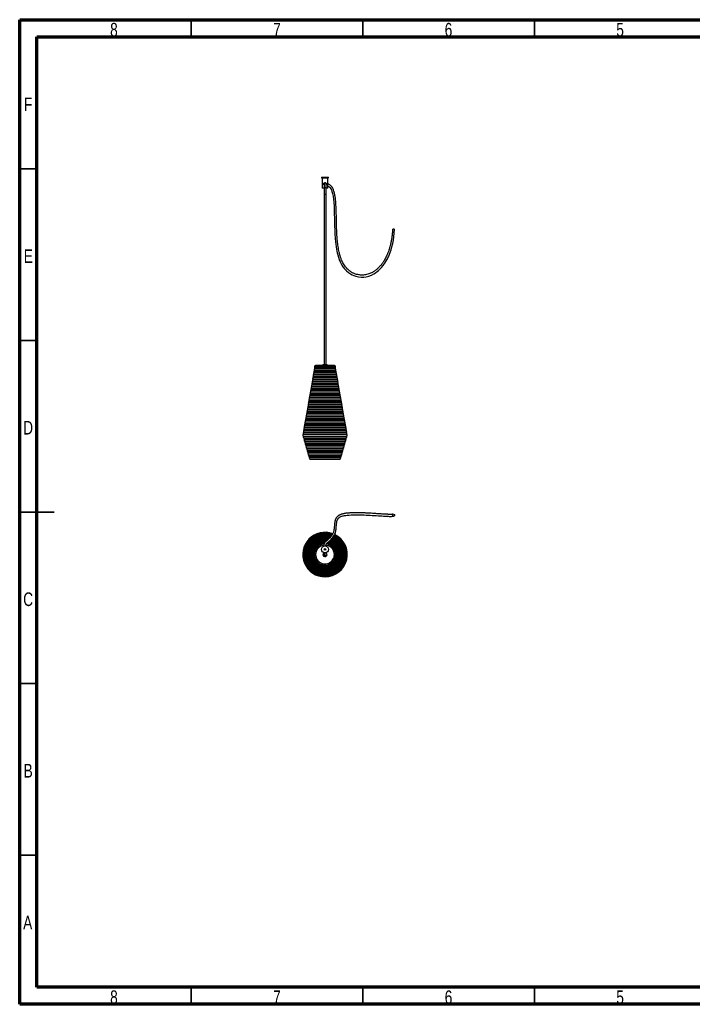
# Model space of a CAD drawing. Header units: millimetres. Extents: x 150 to 4150, y -34 to 2920.
# Tile 1 of 2: x 150 to 2110, y 50 to 2920. Entities that reach past the tile are written whole.
import ezdxf

# ---------------------------------------------------------------- set-up
doc = ezdxf.new("R2010")
doc.units = ezdxf.units.MM
doc.header["$LTSCALE"] = 10
doc.styles.add('SLDTEXTSTYLE0', font='TXT', dxfattribs={"width": 0.75})

msp = doc.modelspace()

# ---------------------------------------------------------------- linework, layer by layer
at = {"color": 7, "linetype": 'Continuous', "lineweight": 70}
for p, q in [((150, 50), (150, 2920)), ((150, 2920), (4150, 2920)), ((200, 100), (200, 2870)), ((200, 2870), (4100, 2870)), ((4100, 100), (200, 100)), ((4150, 50), (150, 50))]:
    msp.add_line(p, q, dxfattribs=at)
at = {"color": 7, "linetype": 'Continuous', "lineweight": 35}
for p, q in [((650, 2870), (650, 2920)), ((1150, 2870), (1150, 2920)), ((1650, 2870), (1650, 2920)), ((200, 2485), (150, 2485)), ((200, 1985), (150, 1985)), ((150, 1485), (250, 1485)), ((200, 1485), (150, 1485)), ((200, 985), (150, 985)), ((200, 485), (150, 485)), ((650, 100), (650, 50)), ((1150, 100), (1150, 50)), ((1650, 100), (1650, 50))]:
    msp.add_line(p, q, dxfattribs=at)
at = {"color": 7, "linetype": 'Continuous', "lineweight": 25}
for p, q in [((1029.7, 2461.1), (1029.7, 2459.1)), ((1029.7, 2461.1), (1039.7, 2461.1)), ((1029.7, 2459.1), (1039.7, 2459.1)), ((1032.5, 2459.1), (1031.7, 2458.3)), ((1031.7, 2458.3), (1031.7, 2429.9)), ((1039.7, 2458.3), (1031.7, 2458.3)), ((1036.8, 2441.1), (1036.8, 2431.1)), ((1039.7, 2461.1), (1049.7, 2461.1)), ((1039.7, 2459.1), (1049.7, 2459.1)), ((1047.7, 2458.3), (1039.7, 2458.3)), ((1042.6, 2431.1), (1042.6, 2441.1)), ((1047.7, 2458.3), (1046.9, 2459.1)), ((1047.7, 2429.9), (1047.7, 2458.3)), ((1049.7, 2459.1), (1049.7, 2461.1)), ((1031.7, 2429.9), (1032.5, 2429.1)), ((1031.7, 2429.9), (1036.8, 2429.9)), ((1036.8, 2429.1), (1032.5, 2429.1)), ((1036.8, 2431.1), (1036.8, 2411.1)), ((1036.8, 2431.1), (1042.6, 2431.1)), ((1036.8, 2411.1), (1036.8, 1914.8)), ((1036.8, 2411.1), (1042.6, 2411.1)), ((1036.8, 2411.1), (1039.7, 2411.1)), ((1039.7, 2411.1), (1042.6, 2411.1)), ((1042.6, 2411.1), (1042.6, 2431.1)), ((1042.6, 2429.9), (1047.7, 2429.9)), ((1046.9, 2429.1), (1042.6, 2429.1)), ((1042.6, 1914.8), (1042.6, 2411.1)), ((1046.9, 2429.1), (1047.7, 2429.9)), ((1008.7, 1909.4), (1008.7, 1906.8)), ((1025.9, 1909.4), (1008.7, 1909.4)), ((1008.7, 1906.8), (1070.7, 1906.8)), ((1009, 1896.9), (1039.7, 1896.9)), ((1009.1, 1897.4), (1039.7, 1897.4)), ((1009.2, 1905.7), (1039.7, 1905.7)), ((1009.9, 1902), (1039.7, 1902)), ((1010, 1902.5), (1039.7, 1902.5)), ((1027.6, 1911.8), (1012.4, 1911.8)), ((1070.7, 1909.4), (1025.9, 1909.4)), ((1067, 1911.8), (1027.6, 1911.8)), ((1033.7, 1914.8), (1033.7, 1911.8)), ((1033.7, 1914.8), (1045.1, 1914.8)), ((1039.7, 1905.7), (1070.2, 1905.7)), ((1039.7, 1902.5), (1069.5, 1902.5)), ((1039.7, 1902), (1069.5, 1902)), ((1039.7, 1897.4), (1070.4, 1897.4)), ((1039.7, 1896.9), (1070.4, 1896.9)), ((1045.1, 1914.8), (1045.7, 1914.8)), ((1045.7, 1911.8), (1045.7, 1914.8)), ((1070.7, 1906.8), (1070.7, 1909.4)), ((1003.6, 1866), (1039.7, 1866)), ((1003.7, 1866.5), (1039.7, 1866.5)), ((1004.5, 1871.1), (1039.7, 1871.1)), ((1004.6, 1871.6), (1039.7, 1871.6)), ((1005.4, 1876.3), (1039.7, 1876.3)), ((1005.5, 1876.8), (1039.7, 1876.8)), ((1006.3, 1881.4), (1039.7, 1881.4)), ((1006.4, 1881.9), (1039.7, 1881.9)), ((1007.2, 1886.6), (1039.7, 1886.6)), ((1007.3, 1887.1), (1039.7, 1887.1)), ((1008.1, 1891.7), (1039.7, 1891.7)), ((1008.2, 1892.2), (1039.7, 1892.2)), ((1039.7, 1892.2), (1071.3, 1892.2)), ((1039.7, 1891.7), (1071.3, 1891.7)), ((1039.7, 1887.1), (1072.2, 1887.1)), ((1039.7, 1886.6), (1072.2, 1886.6)), ((1039.7, 1881.9), (1073.1, 1881.9)), ((1039.7, 1881.4), (1073.1, 1881.4)), ((1039.7, 1876.8), (1074, 1876.8)), ((1039.7, 1876.3), (1074, 1876.3)), ((1039.7, 1871.6), (1074.9, 1871.6)), ((1039.7, 1871.1), (1075, 1871.1)), ((1039.7, 1866.5), (1075.8, 1866.5)), ((1039.7, 1866), (1075.9, 1866)), ((999.1, 1840.2), (1039.7, 1840.2)), ((999.2, 1840.7), (1039.7, 1840.7)), ((1000, 1845.4), (1039.7, 1845.4)), ((1000.1, 1845.9), (1039.7, 1845.9)), ((1000.9, 1850.5), (1039.7, 1850.5)), ((1001, 1851), (1039.7, 1851)), ((1001.8, 1855.7), (1039.7, 1855.7)), ((1001.9, 1856.2), (1039.7, 1856.2)), ((1002.7, 1860.8), (1039.7, 1860.8)), ((1002.8, 1861.3), (1039.7, 1861.3)), ((1039.7, 1861.3), (1076.7, 1861.3)), ((1039.7, 1860.8), (1076.8, 1860.8)), ((1039.7, 1856.2), (1077.6, 1856.2)), ((1039.7, 1855.7), (1077.7, 1855.7)), ((1039.7, 1851), (1078.5, 1851)), ((1039.7, 1850.5), (1078.6, 1850.5)), ((1039.7, 1845.9), (1079.4, 1845.9)), ((1039.7, 1845.4), (1079.5, 1845.4)), ((1039.7, 1840.7), (1080.3, 1840.7)), ((1039.7, 1840.2), (1080.4, 1840.2)), ((993.7, 1809.3), (1039.7, 1809.3)), ((993.8, 1809.8), (1039.7, 1809.8)), ((994.6, 1814.5), (1039.7, 1814.5)), ((994.7, 1815), (1039.7, 1815)), ((995.5, 1819.6), (1039.7, 1819.6)), ((995.6, 1820.1), (1039.7, 1820.1)), ((996.4, 1824.8), (1039.7, 1824.8)), ((996.5, 1825.3), (1039.7, 1825.3)), ((997.3, 1829.9), (1039.7, 1829.9)), ((997.4, 1830.4), (1039.7, 1830.4)), ((998.2, 1835.1), (1039.7, 1835.1)), ((998.3, 1835.6), (1039.7, 1835.6)), ((1039.7, 1835.6), (1081.2, 1835.6)), ((1039.7, 1835.1), (1081.3, 1835.1)), ((1039.7, 1830.4), (1082.1, 1830.4)), ((1039.7, 1829.9), (1082.2, 1829.9)), ((1039.7, 1825.3), (1083, 1825.3)), ((1039.7, 1824.8), (1083.1, 1824.8)), ((1039.7, 1820.1), (1083.9, 1820.1)), ((1039.7, 1819.6), (1084, 1819.6)), ((1039.7, 1815), (1084.8, 1815)), ((1039.7, 1814.5), (1084.9, 1814.5)), ((1039.7, 1809.8), (1085.7, 1809.8)), ((1039.7, 1809.3), (1085.8, 1809.3)), ((989.2, 1783.6), (1039.7, 1783.6)), ((989.3, 1784.1), (1039.7, 1784.1)), ((990.1, 1788.7), (1039.7, 1788.7)), ((990.2, 1789.2), (1039.7, 1789.2)), ((991, 1793.9), (1039.7, 1793.9)), ((991.1, 1794.4), (1039.7, 1794.4)), ((991.9, 1799), (1039.7, 1799)), ((992, 1799.5), (1039.7, 1799.5)), ((992.8, 1804.2), (1039.7, 1804.2)), ((992.9, 1804.7), (1039.7, 1804.7)), ((1039.7, 1804.7), (1086.6, 1804.7)), ((1039.7, 1804.2), (1086.7, 1804.2)), ((1039.7, 1799.5), (1087.5, 1799.5)), ((1039.7, 1799), (1087.6, 1799)), ((1039.7, 1794.4), (1088.4, 1794.4)), ((1039.7, 1793.9), (1088.5, 1793.9)), ((1039.7, 1789.2), (1089.3, 1789.2)), ((1039.7, 1788.7), (1089.4, 1788.7)), ((1039.7, 1784.1), (1090.2, 1784.1)), ((1039.7, 1783.6), (1090.3, 1783.6)), ((983.8, 1753.2), (1039.7, 1753.2)), ((983.8, 1752.7), (1039.7, 1752.7)), ((984.7, 1758.3), (1039.7, 1758.3)), ((984.7, 1757.8), (1039.7, 1757.8)), ((985.6, 1763.5), (1039.7, 1763.5)), ((985.6, 1763), (1039.7, 1763)), ((986.5, 1768.6), (1039.7, 1768.6)), ((986.5, 1768.1), (1039.7, 1768.1)), ((987.4, 1773.3), (1039.7, 1773.3)), ((987.5, 1773.8), (1039.7, 1773.8)), ((988.3, 1778.4), (1039.7, 1778.4)), ((988.4, 1778.9), (1039.7, 1778.9)), ((1039.7, 1778.9), (1091.1, 1778.9)), ((1039.7, 1778.4), (1091.2, 1778.4)), ((1039.7, 1773.8), (1092, 1773.8)), ((1039.7, 1773.3), (1092.1, 1773.3)), ((1039.7, 1768.6), (1092.9, 1768.6)), ((1039.7, 1768.1), (1093, 1768.1)), ((1039.7, 1763.5), (1093.8, 1763.5)), ((1039.7, 1763), (1093.9, 1763)), ((1039.7, 1758.3), (1094.7, 1758.3)), ((1039.7, 1757.8), (1094.8, 1757.8)), ((1039.7, 1753.2), (1095.6, 1753.2)), ((1039.7, 1752.7), (1095.7, 1752.7)), ((978.4, 1722.3), (1039.7, 1722.3)), ((979.3, 1727.4), (1039.7, 1727.4)), ((979.3, 1726.9), (1039.7, 1726.9)), ((980.2, 1732.6), (1039.7, 1732.6)), ((980.2, 1732.1), (1039.7, 1732.1)), ((981.1, 1737.7), (1039.7, 1737.7)), ((981.1, 1737.2), (1039.7, 1737.2)), ((982, 1742.9), (1039.7, 1742.9)), ((982, 1742.4), (1039.7, 1742.4)), ((982.9, 1748), (1039.7, 1748)), ((982.9, 1747.5), (1039.7, 1747.5)), ((1039.7, 1748), (1096.5, 1748)), ((1039.7, 1747.5), (1096.6, 1747.5)), ((1039.7, 1742.9), (1097.4, 1742.9)), ((1039.7, 1742.4), (1097.5, 1742.4)), ((1039.7, 1737.7), (1098.3, 1737.7)), ((1039.7, 1737.2), (1098.4, 1737.2)), ((1039.7, 1732.6), (1099.2, 1732.6)), ((1039.7, 1732.1), (1099.3, 1732.1)), ((1039.7, 1727.4), (1100.1, 1727.4)), ((1039.7, 1726.9), (1100.2, 1726.9)), ((1039.7, 1722.3), (1101, 1722.3)), ((976.5, 1711.5), (1039.7, 1711.5)), ((976.6, 1712), (1039.7, 1712)), ((976.9, 1706.2), (1039.7, 1706.2)), ((977.1, 1705.7), (1039.7, 1705.7)), ((977.4, 1716.6), (1039.7, 1716.6)), ((977.5, 1717.1), (1039.7, 1717.1)), ((978.3, 1721.8), (1039.7, 1721.8)), ((978.4, 1701.1), (1039.7, 1701.1)), ((978.5, 1700.6), (1039.7, 1700.6)), ((979.9, 1695.9), (1039.7, 1695.9)), ((980, 1695.4), (1039.7, 1695.4)), ((1039.7, 1721.8), (1101.1, 1721.8)), ((1039.7, 1717.1), (1101.9, 1717.1)), ((1039.7, 1716.6), (1102, 1716.6)), ((1039.7, 1712), (1102.8, 1712)), ((1039.7, 1711.5), (1102.9, 1711.5)), ((1039.7, 1706.2), (1102.5, 1706.2)), ((1039.7, 1705.7), (1102.4, 1705.7)), ((1039.7, 1701.1), (1101, 1701.1)), ((1039.7, 1700.6), (1100.9, 1700.6)), ((1039.7, 1695.9), (1099.6, 1695.9)), ((1039.7, 1695.4), (1099.4, 1695.4)), ((981.3, 1690.8), (1039.7, 1690.8)), ((981.5, 1690.3), (1039.7, 1690.3)), ((982.8, 1685.6), (1039.7, 1685.6)), ((983, 1685.1), (1039.7, 1685.1)), ((984.3, 1680.5), (1039.7, 1680.5)), ((984.4, 1680), (1039.7, 1680)), ((985.8, 1675.3), (1039.7, 1675.3)), ((985.9, 1674.8), (1039.7, 1674.8)), ((987.2, 1670.2), (1039.7, 1670.2)), ((987.4, 1669.7), (1039.7, 1669.7)), ((988.7, 1665), (1039.7, 1665)), ((1039.7, 1690.8), (1098.1, 1690.8)), ((1039.7, 1690.3), (1097.9, 1690.3)), ((1039.7, 1685.6), (1096.6, 1685.6)), ((1039.7, 1685.1), (1096.5, 1685.1)), ((1039.7, 1680.5), (1095.1, 1680.5)), ((1039.7, 1680), (1095, 1680)), ((1039.7, 1675.3), (1093.7, 1675.3)), ((1039.7, 1674.8), (1093.5, 1674.8)), ((1039.7, 1670.2), (1092.2, 1670.2)), ((1039.7, 1669.7), (1092.1, 1669.7)), ((1039.7, 1665), (1090.7, 1665)), ((988.8, 1664.5), (1039.7, 1664.5)), ((990.2, 1659.9), (1039.7, 1659.9)), ((990.3, 1659.4), (1039.7, 1659.4)), ((991.6, 1654.7), (1039.7, 1654.7)), ((991.8, 1654.2), (1039.7, 1654.2)), ((993.1, 1649.6), (1039.7, 1649.6)), ((993.3, 1649.1), (1039.7, 1649.1)), ((994.5, 1644.5), (1039.7, 1644.5)), ((994.6, 1644), (1039.7, 1644)), ((997.1, 1638.8), (1039.7, 1638.8)), ((1039.7, 1664.5), (1090.6, 1664.5)), ((1039.7, 1659.9), (1089.3, 1659.9)), ((1039.7, 1659.4), (1089.1, 1659.4)), ((1039.7, 1654.7), (1087.8, 1654.7)), ((1039.7, 1654.2), (1087.6, 1654.2)), ((1039.7, 1649.6), (1086.3, 1649.6)), ((1039.7, 1649.1), (1086.2, 1649.1)), ((1039.7, 1644.5), (1084.9, 1644.5)), ((1039.7, 1644), (1084.8, 1644)), ((1039.7, 1638.8), (1082.3, 1638.8)), ((1036.8, 1366.4), (1036.8, 1361)), ((1042.6, 1359.6), (1042.3, 1359.7)), ((1042.6, 1361), (1042.6, 1366.4))]:
    msp.add_line(p, q, dxfattribs=at)
at = {"color": 7, "linetype": 'Continuous', "lineweight": 25, "flags": 128}
for points in [[(1047.7, 2435.5), (1050.5, 2433.8), (1052.6, 2432.1), (1054.1, 2430.4), (1056.2, 2427.4), (1058.2, 2423.6), (1059.9, 2418.9), (1061.4, 2413.7), (1063.1, 2405.7), (1064.3, 2396.8), (1065.3, 2386.9), (1066, 2376.4), (1066.5, 2365.2), (1066.8, 2353.6), (1067.1, 2342.1), (1067.3, 2330.3), (1067.6, 2318.5), (1068, 2306.5), (1068.6, 2294.7), (1069.4, 2283.3), (1070.3, 2272.9), (1071.2, 2265.3), (1072.1, 2258.2), (1073.2, 2251.6), (1074.3, 2245.6), (1075.5, 2240), (1076.9, 2234.4), (1078.7, 2228.1), (1081, 2221.3), (1083.9, 2214.2), (1087.7, 2206.8), (1092, 2199.8), (1096.9, 2193.6), (1102.2, 2188), (1107.9, 2183.2), (1113.5, 2179.3), (1118.8, 2176.4), (1123.9, 2174.2), (1129.8, 2172.1), (1136.8, 2170.5), (1144.6, 2169.7), (1152.4, 2169.9), (1160.1, 2170.9), (1167.7, 2172.8), (1175.1, 2175.7), (1182.4, 2179.4), (1187.2, 2182.4), (1191.8, 2185.7), (1195.5, 2188.9), (1198.5, 2191.5), (1200.6, 2193.6), (1204.6, 2197.9), (1209, 2203.2), (1211.4, 2206.4), (1214.1, 2210.3), (1217, 2214.8), (1220, 2220.2), (1223.3, 2226.5), (1226.6, 2233.9), (1229.4, 2241), (1232.1, 2248.9), (1234.7, 2257.9), (1237.1, 2268.1), (1238.9, 2276.9), (1240.4, 2286.6), (1241.7, 2297.3), (1242.6, 2308.9), (1242.6, 2308.9)], [(1009.9, 1906.8), (1009.6, 1906.3), (1009.2, 1905.7)], [(1070.2, 1905.7), (1069.9, 1906.3), (1069.6, 1906.8)], [(1042.4, 1385.5), (1042.3, 1385.8), (1042.2, 1387.3), (1042.1, 1388.3), (1042.3, 1389.6), (1042.8, 1390.7), (1044.2, 1392.5), (1046, 1394.4), (1048, 1396.3), (1051.1, 1398.9), (1054, 1401.4), (1056.4, 1403.6), (1058.6, 1405.8), (1061, 1408.5), (1062.9, 1411.1), (1064.5, 1413.4), (1066.2, 1416.4), (1067.6, 1419.2), (1068.9, 1422.3), (1069.9, 1425.6), (1070.8, 1428.8), (1071.4, 1431.8), (1071.9, 1434.8), (1072.2, 1437.4), (1072.4, 1439.8), (1072.6, 1442.2), (1072.9, 1445.2), (1073.1, 1448.3), (1073.4, 1451.2), (1073.7, 1453.8), (1074, 1456), (1074.5, 1458.1), (1075, 1460), (1075.5, 1461.1), (1076, 1462.3), (1076.6, 1463.5), (1077.4, 1464.8), (1078.2, 1466), (1079.1, 1467), (1080, 1467.8), (1080.9, 1468.6), (1082, 1469.4), (1083.9, 1470.6), (1086.2, 1471.7), (1088.7, 1472.6), (1091.5, 1473.5), (1093.8, 1474.1), (1096.7, 1474.7), (1100.3, 1475.2), (1104.6, 1475.8), (1109.7, 1476.2), (1115.6, 1476.6), (1121.5, 1476.8), (1127, 1476.9), (1131.8, 1476.9), (1135.9, 1476.9), (1139.5, 1476.9), (1143, 1476.8), (1148.1, 1476.6), (1153.6, 1476.4), (1159.8, 1476.2), (1166.7, 1475.8), (1171.6, 1475.5), (1176.8, 1475.2), (1181.9, 1474.9), (1189, 1474.5), (1195.3, 1474), (1200.8, 1473.7), (1205.6, 1473.4), (1209.7, 1473.1), (1213.1, 1472.9), (1215.1, 1472.8), (1217, 1472.7), (1219.2, 1472.6), (1221.6, 1472.5), (1224.2, 1472.4), (1226.9, 1472.3), (1229.2, 1472.3), (1231.5, 1472.3), (1233.8, 1472.3), (1235.9, 1472.4), (1237.5, 1472.6), (1238.8, 1472.8), (1240, 1473.1), (1241, 1473.4), (1241, 1473.4)]]:
    msp.add_lwpolyline(points, dxfattribs=at)
at = {"color": 7, "linetype": 'Continuous', "lineweight": 25}
for centre, radius in [((1239.7, 1476), 2.9), ((1039.7, 1376), 10), ((1039.7, 1376), 2.5)]:
    msp.add_circle(centre, radius, dxfattribs=at)
for centre, radius, start, end in [((1039.7, 2441.1), 2.9, 0, 180), ((1237.6, 2278.9), 30.4, 83.834, 91.3889), ((1240.7, 2300), 9.03, 78.0936, 89.5299), ((1010, 1894.3), 2.75, 111.0821, 229.0654), ((1010.9, 1899.5), 2.75, 111.0821, 229.0654), ((1012.4, 1907.7), 4.1, 90, 154.4805), ((1011.8, 1904.6), 2.75, 157.8039, 229.0654), ((1008.9, 1897.2), 0.3, 291.0821, 49.0654), ((1009.8, 1902.3), 0.3, 291.0821, 49.0654), ((1067, 1907.7), 4.1, 25.5195, 90), ((1069.7, 1902.3), 0.3, 130.9346, 248.9179), ((1067.7, 1904.6), 2.75, 310.9346, 22.1961), ((1068.6, 1899.5), 2.75, 310.9346, 68.9179), ((1070.6, 1897.2), 0.3, 130.9346, 248.9179), ((1069.5, 1894.3), 2.75, 310.9346, 68.9179), ((1004.6, 1863.4), 2.75, 111.0821, 229.0654), ((1005.5, 1868.6), 2.75, 111.0821, 229.0654), ((1006.4, 1873.7), 2.75, 111.0821, 229.0654), ((1003.5, 1866.3), 0.3, 291.0821, 49.0654), ((1007.3, 1878.9), 2.75, 111.0821, 229.0654), ((1004.4, 1871.4), 0.3, 291.0821, 49.0654), ((1008.2, 1884), 2.75, 111.0821, 229.0654), ((1005.3, 1876.6), 0.3, 291.0821, 49.0654), ((1009.1, 1889.2), 2.75, 111.0821, 229.0654), ((1006.2, 1881.7), 0.3, 291.0821, 49.0654), ((1007.1, 1886.9), 0.3, 291.0821, 49.0654), ((1008, 1892), 0.3, 291.0821, 49.0654), ((1071.5, 1892), 0.3, 130.9346, 248.9179), ((1070.4, 1889.2), 2.75, 310.9346, 68.9179), ((1072.4, 1886.9), 0.3, 130.9346, 248.9179), ((1071.3, 1884), 2.75, 310.9346, 68.9179), ((1073.3, 1881.7), 0.3, 130.9346, 248.9179), ((1072.2, 1878.9), 2.75, 310.9346, 68.9179), ((1074.2, 1876.6), 0.3, 130.9346, 248.9179), ((1073.1, 1873.7), 2.75, 310.9346, 68.9179), ((1075.1, 1871.4), 0.3, 130.9346, 248.9179), ((1074, 1868.6), 2.75, 310.9346, 68.9179), ((1076, 1866.3), 0.3, 130.9346, 248.9179), ((1074.9, 1863.4), 2.75, 310.9346, 68.9179), ((1000.1, 1837.7), 2.75, 111.0821, 229.0654), ((1001, 1842.8), 2.75, 111.0821, 229.0654), ((1001.9, 1848), 2.75, 111.0821, 229.0654), ((999, 1840.5), 0.3, 291.0821, 49.0654), ((1002.8, 1853.1), 2.75, 111.0821, 229.0654), ((999.9, 1845.7), 0.3, 291.0821, 49.0654), ((1003.7, 1858.3), 2.75, 111.0821, 229.0654), ((1000.8, 1850.8), 0.3, 291.0821, 49.0654), ((1001.7, 1856), 0.3, 291.0821, 49.0654), ((1002.6, 1861.1), 0.3, 291.0821, 49.0654), ((1076.9, 1861.1), 0.3, 130.9346, 248.9179), ((1075.8, 1858.3), 2.75, 310.9346, 68.9179), ((1077.8, 1856), 0.3, 130.9346, 248.9179), ((1076.7, 1853.1), 2.75, 310.9346, 68.9179), ((1078.7, 1850.8), 0.3, 130.9346, 248.9179), ((1077.6, 1848), 2.75, 310.9346, 68.9179), ((1079.6, 1845.7), 0.3, 130.9346, 248.9179), ((1078.5, 1842.8), 2.75, 310.9346, 68.9179), ((1080.5, 1840.5), 0.3, 130.9346, 248.9179), ((1079.4, 1837.7), 2.75, 310.9346, 68.9179), ((994.7, 1806.8), 2.75, 111.0821, 229.0654), ((995.6, 1811.9), 2.75, 111.0821, 229.0654), ((996.5, 1817.1), 2.75, 111.0821, 229.0654), ((993.6, 1809.6), 0.3, 291.0821, 49.0654), ((997.4, 1822.2), 2.75, 111.0821, 229.0654), ((994.5, 1814.8), 0.3, 291.0821, 49.0654), ((998.3, 1827.4), 2.75, 111.0821, 229.0654), ((995.4, 1819.9), 0.3, 291.0821, 49.0654), ((999.2, 1832.5), 2.75, 111.0821, 229.0654), ((996.3, 1825.1), 0.3, 291.0821, 49.0654), ((997.2, 1830.2), 0.3, 291.0821, 49.0654), ((998.1, 1835.4), 0.3, 291.0821, 49.0654), ((1081.4, 1835.4), 0.3, 130.9346, 248.9179), ((1080.3, 1832.5), 2.75, 310.9346, 68.9179), ((1082.3, 1830.2), 0.3, 130.9346, 248.9179), ((1081.2, 1827.4), 2.75, 310.9346, 68.9179), ((1083.2, 1825.1), 0.3, 130.9346, 248.9179), ((1082.1, 1822.2), 2.75, 310.9346, 68.9179), ((1084.1, 1819.9), 0.3, 130.9346, 248.9179), ((1083, 1817.1), 2.75, 310.9346, 68.9179), ((1085, 1814.8), 0.3, 130.9346, 248.9179), ((1083.9, 1811.9), 2.75, 310.9346, 68.9179), ((1085.9, 1809.6), 0.3, 130.9346, 248.9179), ((1084.8, 1806.8), 2.75, 310.9346, 68.9179), ((990.2, 1781), 2.75, 111.0821, 229.0654), ((991.1, 1786.2), 2.75, 111.0821, 229.0654), ((992, 1791.3), 2.75, 111.0821, 229.0654), ((989.1, 1783.9), 0.3, 291.0821, 49.0654), ((992.9, 1796.5), 2.75, 111.0821, 229.0654), ((990, 1789), 0.3, 291.0821, 49.0654), ((993.8, 1801.6), 2.75, 111.0821, 229.0654), ((990.9, 1794.2), 0.3, 291.0821, 49.0654), ((991.8, 1799.3), 0.3, 291.0821, 49.0654), ((992.7, 1804.5), 0.3, 291.0821, 49.0654), ((1086.8, 1804.5), 0.3, 130.9346, 248.9179), ((1085.7, 1801.6), 2.75, 310.9346, 68.9179), ((1087.7, 1799.3), 0.3, 130.9346, 248.9179), ((1086.6, 1796.5), 2.75, 310.9346, 68.9179), ((1088.6, 1794.2), 0.3, 130.9346, 248.9179), ((1087.5, 1791.3), 2.75, 310.9346, 68.9179), ((1089.5, 1789), 0.3, 130.9346, 248.9179), ((1088.4, 1786.2), 2.75, 310.9346, 68.9179), ((1090.4, 1783.9), 0.3, 130.9346, 248.9179), ((1089.3, 1781), 2.75, 310.9346, 68.9179), ((984.7, 1750.1), 2.75, 111.0821, 229.0654), ((985.6, 1755.3), 2.75, 111.0821, 229.0654), ((986.5, 1760.4), 2.75, 111.0821, 229.0654), ((983.6, 1753), 0.3, 291.0821, 49.0654), ((987.5, 1765.6), 2.75, 111.0821, 229.0654), ((984.6, 1758.1), 0.3, 291.0821, 49.0654), ((988.4, 1770.7), 2.75, 111.0821, 229.0654), ((985.5, 1763.3), 0.3, 291.0821, 49.0654), ((989.3, 1775.9), 2.75, 111.0821, 229.0654), ((986.4, 1768.4), 0.3, 291.0821, 49.0654), ((987.3, 1773.6), 0.3, 291.0821, 49.0654), ((988.2, 1778.7), 0.3, 291.0821, 49.0654), ((1091.3, 1778.7), 0.3, 130.9346, 248.9179), ((1090.2, 1775.9), 2.75, 310.9346, 68.9179), ((1092.2, 1773.6), 0.3, 130.9346, 248.9179), ((1091.1, 1770.7), 2.75, 310.9346, 68.9179), ((1093.1, 1768.4), 0.3, 130.9346, 248.9179), ((1092, 1765.6), 2.75, 310.9346, 68.9179), ((1094, 1763.3), 0.3, 130.9346, 248.9179), ((1092.9, 1760.4), 2.75, 310.9346, 68.9179), ((1094.9, 1758.1), 0.3, 130.9346, 248.9179), ((1093.8, 1755.3), 2.75, 310.9346, 68.9179), ((1095.8, 1753), 0.3, 130.9346, 248.9179), ((1094.7, 1750.1), 2.75, 310.9346, 68.9179), ((980.2, 1724.4), 2.75, 111.0821, 229.0654), ((978.2, 1722.1), 0.3, 291.0821, 49.0654), ((981.1, 1729.5), 2.75, 111.0821, 229.0654), ((982, 1734.7), 2.75, 111.0821, 229.0654), ((979.1, 1727.2), 0.3, 291.0821, 49.0654), ((982.9, 1739.8), 2.75, 111.0821, 229.0654), ((980, 1732.4), 0.3, 291.0821, 49.0654), ((983.8, 1745), 2.75, 111.0821, 229.0654), ((980.9, 1737.5), 0.3, 291.0821, 49.0654), ((981.8, 1742.7), 0.3, 291.0821, 49.0654), ((982.7, 1747.8), 0.3, 291.0821, 49.0654), ((1096.7, 1747.8), 0.3, 130.9346, 248.9179), ((1095.6, 1745), 2.75, 310.9346, 68.9179), ((1097.6, 1742.7), 0.3, 130.9346, 248.9179), ((1096.5, 1739.8), 2.75, 310.9346, 68.9179), ((1098.5, 1737.5), 0.3, 130.9346, 248.9179), ((1097.4, 1734.7), 2.75, 310.9346, 68.9179), ((1099.4, 1732.4), 0.3, 130.9346, 248.9179), ((1098.3, 1729.5), 2.75, 310.9346, 68.9179), ((1100.3, 1727.2), 0.3, 130.9346, 248.9179), ((1099.2, 1724.4), 2.75, 310.9346, 68.9179), ((1101.2, 1722.1), 0.3, 130.9346, 248.9179), ((977.5, 1708.9), 2.75, 110.9886, 257.3791), ((978.4, 1714.1), 2.75, 111.0821, 229.1339), ((979, 1703.8), 2.75, 134.5378, 257.3529), ((976.4, 1711.8), 0.3, 290.9886, 49.1339), ((979.3, 1719.2), 2.75, 111.0821, 229.0654), ((976.9, 1705.9), 0.3, 314.5378, 77.3791), ((977.3, 1716.9), 0.3, 291.0821, 49.0654), ((980.5, 1698.6), 2.75, 134.5378, 257.3529), ((978.3, 1700.8), 0.3, 314.5378, 77.3529), ((981.9, 1693.5), 2.75, 134.5378, 257.3529), ((979.8, 1695.6), 0.3, 314.5378, 77.3529), ((1097.5, 1693.5), 2.75, 282.6471, 45.4622), ((1099.6, 1695.6), 0.3, 102.6471, 225.4622), ((1099, 1698.6), 2.75, 282.6471, 45.4622), ((1101.1, 1700.8), 0.3, 102.6471, 225.4622), ((1100.4, 1703.8), 2.75, 282.6471, 45.4622), ((1100.1, 1719.2), 2.75, 310.9346, 68.9179), ((1102.1, 1716.9), 0.3, 130.9346, 248.9179), ((1101, 1714.1), 2.75, 310.8661, 68.9179), ((1102.6, 1705.9), 0.3, 102.6209, 225.4622), ((1101.9, 1708.9), 2.75, 282.6209, 69.0114), ((1103, 1711.8), 0.3, 130.8661, 249.0114), ((983.4, 1688.3), 2.75, 134.5378, 257.3529), ((981.3, 1690.5), 0.3, 314.5378, 77.3529), ((984.9, 1683.2), 2.75, 134.5378, 257.3529), ((982.8, 1685.3), 0.3, 314.5378, 77.3529), ((986.4, 1678), 2.75, 134.5378, 257.3529), ((984.2, 1680.2), 0.3, 314.5378, 77.3529), ((987.8, 1672.9), 2.75, 134.5378, 257.3529), ((985.7, 1675), 0.3, 314.5378, 77.3529), ((989.3, 1667.7), 2.75, 134.5378, 257.3529), ((987.2, 1669.9), 0.3, 314.5378, 77.3529), ((988.6, 1664.7), 0.3, 314.5378, 77.3529), ((1090.8, 1664.7), 0.3, 102.6471, 225.4622), ((1090.1, 1667.7), 2.75, 282.6471, 45.4622), ((1092.3, 1669.9), 0.3, 102.6471, 225.4622), ((1091.6, 1672.9), 2.75, 282.6471, 45.4622), ((1093.7, 1675), 0.3, 102.6471, 225.4622), ((1093.1, 1678), 2.75, 282.6471, 45.4622), ((1095.2, 1680.2), 0.3, 102.6471, 225.4622), ((1094.5, 1683.2), 2.75, 282.6471, 45.4622), ((1096.7, 1685.3), 0.3, 102.6471, 225.4622), ((1096, 1688.3), 2.75, 282.6471, 45.4622), ((1098.2, 1690.5), 0.3, 102.6471, 225.4622), ((990.8, 1662.6), 2.75, 134.5378, 257.3529), ((992.2, 1657.4), 2.75, 134.5378, 257.3529), ((990.1, 1659.6), 0.3, 314.5378, 77.3529), ((993.7, 1652.3), 2.75, 134.5378, 257.3529), ((991.6, 1654.4), 0.3, 314.5378, 77.3529), ((995.2, 1647.1), 2.75, 134.5378, 255.158), ((993.1, 1649.3), 0.3, 314.5378, 77.3529), ((997.1, 1642), 3.2, 141.0181, 270), ((994.4, 1644.2), 0.3, 321.0181, 75.158), ((1082.3, 1642), 3.2, 270, 38.9819), ((1085, 1644.2), 0.3, 104.842, 218.9819), ((1084.2, 1647.1), 2.75, 284.842, 45.4622), ((1086.4, 1649.3), 0.3, 102.6471, 225.4622), ((1085.7, 1652.3), 2.75, 282.6471, 45.4622), ((1087.9, 1654.4), 0.3, 102.6471, 225.4622), ((1087.2, 1657.4), 2.75, 282.6471, 45.4622), ((1089.3, 1659.6), 0.3, 102.6471, 225.4622), ((1088.7, 1662.6), 2.75, 282.6471, 45.4622), ((1039.7, 1361), 64.9, 69.5409, 270), ((1039.7, 1361), 64, 69.622, 270), ((1039.7, 1361), 63.1, 69.7056, 270), ((1039.7, 1361), 62.2, 69.7911, 270), ((1039.7, 1361), 61.3, 69.9068, 270), ((1039.7, 1361), 60.4, 70.0813, 270), ((1039.7, 1361), 59.5, 70.2563, 270), ((1039.7, 1361), 58.6, 70.4309, 270), ((1039.7, 1361), 57.7, 70.6056, 270), ((1039.7, 1361), 56.8, 70.8593, 270), ((1039.7, 1361), 55.9, 71.17, 270), ((1039.7, 1361), 55, 71.488, 270), ((1039.7, 1361), 54.1, 71.8321, 270), ((1039.7, 1361), 53.2, 72.2445, 270), ((1039.7, 1361), 52.3, 72.6652, 270), ((1039.7, 1361), 51.4, 73.0933, 270), ((1039.7, 1361), 50.5, 73.5995, 270), ((1039.7, 1361), 49.6, 74.1315, 270), ((1039.7, 1361), 48.7, 74.7205, 270), ((1039.7, 1361), 47.8, 75.4049, 270), ((1039.7, 1361), 46.9, 76.1648, 270), ((1039.7, 1361), 46, 76.9558, 270), ((1039.7, 1361), 64.9, 270, 64.409), ((1039.7, 1361), 64, 270, 64.4042), ((1039.7, 1361), 63.1, 270, 64.4094), ((1039.7, 1361), 62.2, 270, 64.4126), ((1039.7, 1361), 61.3, 270, 64.4266), ((1039.7, 1361), 60.4, 270, 64.4981), ((1039.7, 1361), 59.5, 270, 64.5716), ((1039.7, 1361), 58.6, 270, 64.6463), ((1039.7, 1361), 57.7, 270, 64.7484), ((1039.7, 1361), 56.8, 270, 64.882), ((1039.7, 1361), 55.9, 270, 65.0144), ((1039.7, 1361), 55, 270, 65.1634), ((1039.7, 1361), 54.1, 270, 65.391), ((1039.7, 1361), 53.2, 270, 65.6248), ((1039.7, 1361), 52.3, 270, 65.8643), ((1039.7, 1361), 51.4, 270, 66.1739), ((1039.7, 1361), 50.5, 270, 66.4977), ((1039.7, 1361), 49.6, 270, 66.8264), ((1039.7, 1361), 45.1, 77.819, 270), ((1039.7, 1361), 44.2, 78.7227, 270), ((1039.7, 1361), 43.3, 79.6678, 270), ((1039.7, 1361), 42.4, 80.6595, 270), ((1039.7, 1361), 41.5, 81.6993, 270), ((1039.7, 1361), 40.6, 82.7914, 270), ((1039.7, 1361), 39.7, 83.8761, 270), ((1039.7, 1361), 38.8, 85.0041, 270), ((1039.7, 1361), 37.9, 86.2048, 270), ((1039.7, 1361), 37, 87.5218, 270), ((1039.7, 1361), 36.1, 88.783, 270), ((1039.7, 1361), 35.2, 90.1257, 270), ((1039.7, 1361), 34.3, 91.5108, 270), ((1039.7, 1361), 33.4, 92.661, 270), ((1039.7, 1361), 32.5, 93.7497, 270), ((1039.7, 1361), 31.6, 94.6229, 270), ((1039.7, 1361), 31, 95.1741, 243.5667), ((1039.7, 1361), 27.3, 97.1146, 243.5667), ((1039.7, 1361), 31, 243.5667, 82.926), ((1039.7, 1361), 27.3, 243.5667, 84.842), ((1039.7, 1361), 48.7, 270, 67.1588), ((1039.7, 1361), 47.8, 270, 67.5653), ((1039.7, 1361), 46.9, 270, 68.009), ((1039.7, 1361), 46, 270, 68.5128), ((1039.7, 1361), 45.1, 270, 69.0952), ((1039.7, 1361), 44.2, 270, 69.7079), ((1039.7, 1361), 43.3, 270, 70.3422), ((1039.7, 1361), 42.4, 270, 71.0282), ((1039.7, 1361), 41.5, 270, 71.7542), ((1039.7, 1361), 40.6, 270, 72.5055), ((1039.7, 1361), 39.7, 270, 73.2823), ((1039.7, 1361), 38.8, 270, 74.0852), ((1039.7, 1361), 37.9, 270, 74.9559), ((1039.7, 1361), 37, 270, 75.967), ((1039.7, 1361), 36.1, 270, 77.0177), ((1039.7, 1361), 35.2, 270, 78.0774), ((1039.7, 1361), 34.3, 270, 79.1969), ((1039.7, 1361), 33.4, 270, 80.2555), ((1039.7, 1361), 32.5, 270, 81.3483), ((1039.7, 1361), 31.6, 270, 82.371), ((1039.7, 1361), 6, 118.9033, 333.5667), ((1039.7, 1361), 3.25, 153.1647, 26.8353), ((1039.7, 1361), 2.9, 180, 0), ((1039.7, 1361), 6, 333.5667, 61.0967)]:
    msp.add_arc(centre, radius, start, end, dxfattribs=at)
for points, knots in [([(1036.8, 2438.5), (1036.5, 2438.9), (1036.1, 2439.4), (1035.8, 2440.3), (1035.7, 2441.1), (1035.7, 2441.8), (1036.1, 2442.8), (1036.8, 2443.8), (1037.9, 2444.4), (1038.9, 2444.7), (1039.7, 2444.8), (1040.5, 2444.7), (1041.5, 2444.4), (1042.6, 2443.8), (1043.4, 2442.8), (1043.7, 2441.8), (1043.7, 2441.3), (1043.7, 2441.1)], [0, 0, 0, 0, 0.093002, 0.142144, 0.190505, 0.239526, 0.288413, 0.388188, 0.490629, 0.542634, 0.595288, 0.647706, 0.700088, 0.802648, 0.902344, 0.951336, 1, 1, 1, 1]), ([(1043.2, 2441.1), (1043.2, 2441.3), (1043.2, 2441.8), (1043, 2442.4), (1042.7, 2442.9), (1042.5, 2443.2), (1042.3, 2443.4), (1042.3, 2443.5), (1042.2, 2443.5), (1041.9, 2443.9), (1041.3, 2444.2), (1040.4, 2444.5), (1039.7, 2444.6), (1039, 2444.5), (1038.1, 2444.2), (1037.6, 2443.8), (1036.9, 2443.2), (1036.5, 2442.6), (1036.3, 2441.8), (1036.2, 2441.1), (1036.3, 2440.4), (1036.4, 2439.7), (1036.7, 2439.4), (1036.8, 2439.2)], [0, 0, 0, 0, 0.052973, 0.105948, 0.159022, 0.185618, 0.199026, 0.208089, 0.210846, 0.212419, 0.318373, 0.371531, 0.424378, 0.477465, 0.530246, 0.636085, 0.63752, 0.742124, 0.794987, 0.848351, 0.900993, 0.954127, 1, 1, 1, 1]), ([(1042.2, 2443.5), (1042, 2443.6), (1041.5, 2443.7), (1040.8, 2443.8), (1040.5, 2443.8), (1040.4, 2443.9)], [0, 0, 0, 0, 0.2502107, 0.6950039, 1, 1, 1, 1]), ([(1043.7, 2441.1), (1043.7, 2440.8), (1043.7, 2440.3), (1043.4, 2439.4), (1042.9, 2438.9), (1042.6, 2438.5)], [0, 0, 0, 0, 0.253667, 0.510891, 1, 1, 1, 1]), ([(1042.6, 2439.2), (1042.7, 2439.4), (1043, 2439.7), (1043.2, 2440.4), (1043.2, 2440.8), (1043.2, 2441.1)], [0, 0, 0, 0, 0.304921, 0.653723, 1, 1, 1, 1]), ([(1236.8, 2309.2), (1236.5, 2305.1), (1235.9, 2297.1), (1234.5, 2285.8), (1232.8, 2275.6), (1230.9, 2266.4), (1228.6, 2257.5), (1226.1, 2248.9), (1223.2, 2240.8), (1220.3, 2233.8), (1217.4, 2227.6), (1214.6, 2222.3), (1211.9, 2217.7), (1209.4, 2213.7), (1206.8, 2210), (1204.3, 2206.6), (1201.9, 2203.6), (1199.8, 2201.2), (1197.8, 2199.1), (1195.6, 2196.8), (1192.9, 2194.3), (1189.7, 2191.5), (1186.1, 2188.6), (1182, 2185.9), (1177.6, 2183.3), (1172.6, 2180.8), (1167.1, 2178.7), (1161, 2176.9), (1154.8, 2175.8), (1148.8, 2175.4), (1143.3, 2175.5), (1137.6, 2176.2), (1131.9, 2177.5), (1127, 2179.1), (1123.1, 2180.7), (1119.9, 2182.3), (1116.5, 2184.3), (1112.8, 2186.7), (1109, 2189.7), (1105, 2193.3), (1100.9, 2197.6), (1097.1, 2202.6), (1093.6, 2208), (1090.6, 2213.5), (1088.2, 2218.8), (1086.4, 2223.4), (1085, 2227.3), (1084, 2230.7), (1083, 2234.1), (1081.9, 2238), (1080.7, 2243.3), (1079.3, 2250.2), (1077.9, 2258.5), (1076.8, 2267), (1075.9, 2275.3), (1075.1, 2283.5), (1074.6, 2291.5), (1074.1, 2299.4), (1073.7, 2310.3), (1073.2, 2324.1), (1072.9, 2341.1), (1072.6, 2355.3), (1072.2, 2366.9), (1071.9, 2375.3), (1071.4, 2383.3), (1070.9, 2390.1), (1070.3, 2395.6), (1069.8, 2400.3), (1069.1, 2405), (1068.2, 2409.9), (1067.1, 2414.9), (1065.8, 2419.8), (1064.1, 2424.5), (1062.2, 2428.7), (1060.2, 2432), (1058.2, 2434.7), (1055.9, 2437), (1053.3, 2439), (1051, 2440.4), (1049.2, 2441.2), (1048.3, 2441.6), (1047.8, 2441.8), (1047.7, 2441.9)], [0, 0, 0, 0, 0.02501, 0.047705, 0.068318, 0.087057, 0.104106, 0.123287, 0.140354, 0.155539, 0.169043, 0.181034, 0.191655, 0.201028, 0.209255, 0.218583, 0.226187, 0.23219, 0.237694, 0.243866, 0.251225, 0.259689, 0.269537, 0.278858, 0.289104, 0.3002, 0.312086, 0.324724, 0.337782, 0.349849, 0.360854, 0.370882, 0.384203, 0.395543, 0.402113, 0.409125, 0.416979, 0.425721, 0.435413, 0.446135, 0.457997, 0.471074, 0.483906, 0.497125, 0.508906, 0.519039, 0.527328, 0.533837, 0.540811, 0.548903, 0.558172, 0.574352, 0.59197, 0.609442, 0.626652, 0.643495, 0.659889, 0.676203, 0.692611, 0.727091, 0.761762, 0.798229, 0.816181, 0.834353, 0.851645, 0.867022, 0.8778, 0.887469, 0.897107, 0.909008, 0.919418, 0.930857, 0.942742, 0.953144, 0.962005, 0.969486, 0.97656, 0.984712, 0.992825, 0.995704, 0.99937, 1, 1, 1, 1]), ([(1238.5, 1478.6), (1238.3, 1478.6), (1237.9, 1478.4), (1237.1, 1478.3), (1236, 1478.2), (1234.9, 1478.1), (1233.6, 1478.1), (1232.3, 1478), (1230.8, 1478), (1229.1, 1478), (1227.1, 1478.1), (1225, 1478.1), (1222.7, 1478.2), (1219.6, 1478.4), (1215.4, 1478.6), (1209.8, 1478.9), (1203.8, 1479.3), (1197.5, 1479.7), (1191.3, 1480.1), (1184.7, 1480.5), (1177.8, 1481), (1170.4, 1481.4), (1164, 1481.8), (1158.7, 1482), (1154.6, 1482.2), (1150.6, 1482.3), (1146.7, 1482.5), (1143.1, 1482.6), (1139.5, 1482.7), (1136, 1482.7), (1132.2, 1482.7), (1128.2, 1482.7), (1124.1, 1482.7), (1119.5, 1482.6), (1114.6, 1482.4), (1109.6, 1482.1), (1104.9, 1481.7), (1100.7, 1481.2), (1097.3, 1480.7), (1094.2, 1480.1), (1091.3, 1479.5), (1088.4, 1478.7), (1085.6, 1477.7), (1083.2, 1476.7), (1081.3, 1475.7), (1079.8, 1474.9), (1078.6, 1474.1), (1077.5, 1473.3), (1076.2, 1472.2), (1075, 1471), (1073.8, 1469.8), (1072.9, 1468.6), (1072.1, 1467.4), (1071.4, 1466.1), (1070.7, 1464.7), (1070, 1463.2), (1069.4, 1461.5), (1068.8, 1459.4), (1068.3, 1457.2), (1068, 1454.9), (1067.7, 1452.8), (1067.5, 1450.7), (1067.3, 1448.5), (1067.1, 1446.1), (1066.9, 1443.5), (1066.7, 1440.7), (1066.4, 1437.8), (1066.1, 1435), (1065.6, 1432.2), (1065, 1429.2), (1064, 1425.9), (1062.8, 1422.4), (1061, 1418.8), (1059, 1415.5), (1056.8, 1412.5), (1054.7, 1410), (1052.4, 1407.7), (1050, 1405.6), (1047.5, 1403.4), (1044.6, 1401), (1041.6, 1398.4), (1039.3, 1395.9), (1037.7, 1393.6), (1036.8, 1391.8), (1036.4, 1389.9), (1036.3, 1388), (1036.4, 1386.5), (1036.5, 1385.6), (1036.5, 1385.4)], [0, 0, 0, 0, 0.019796, 0.037649, 0.053742, 0.068233, 0.081262, 0.092948, 0.103396, 0.116114, 0.127633, 0.139132, 0.150597, 0.162009, 0.180957, 0.200716, 0.221323, 0.237161, 0.25286, 0.268314, 0.283567, 0.298738, 0.314115, 0.321911, 0.329791, 0.33768, 0.344647, 0.352145, 0.358022, 0.365386, 0.372336, 0.380463, 0.388909, 0.397415, 0.408885, 0.420555, 0.432391, 0.443451, 0.45342, 0.462224, 0.471878, 0.482551, 0.494465, 0.506274, 0.516884, 0.524274, 0.531166, 0.539113, 0.548342, 0.558917, 0.569636, 0.57945, 0.58829, 0.59812, 0.608642, 0.620516, 0.633785, 0.64838, 0.666428, 0.682911, 0.697727, 0.711986, 0.727295, 0.743621, 0.760898, 0.7806, 0.79889, 0.815701, 0.83132, 0.848043, 0.86607, 0.884776, 0.900825, 0.916279, 0.926068, 0.935099, 0.943483, 0.949644, 0.956517, 0.964109, 0.972094, 0.979988, 0.983917, 0.987952, 0.991385, 0.994959, 0.998712, 1, 1, 1, 1])]:
    msp.add_open_spline(points, degree=3, knots=knots, dxfattribs=at)

# ---------------------------------------------------------------- texts
at = {"color": 7, "linetype": 'Continuous', "lineweight": 0, "char_height": 39.7, "attachment_point": 2, "style": 'SLDTEXTSTYLE0'}
for s, insert in [('8', (424.6, 2910.6)), ('7', (899.6, 2910.6)), ('6', (1399.6, 2910.6)), ('5', (1899.6, 2910.6)), ('F', (174.6, 2693.1)), ('E', (175.1, 2250.6)), ('D', (174.5, 1750.6)), ('C', (174.6, 1250.6)), ('B', (174.7, 750.6)), ('A', (173.4, 308.1)), ('8', (424.6, 90.6)), ('7', (899.6, 90.6)), ('6', (1399.6, 90.6)), ('5', (1899.6, 90.6))]:
    msp.add_mtext(s, dxfattribs=dict(at, insert=insert))

doc.saveas('drawing.dxf')
